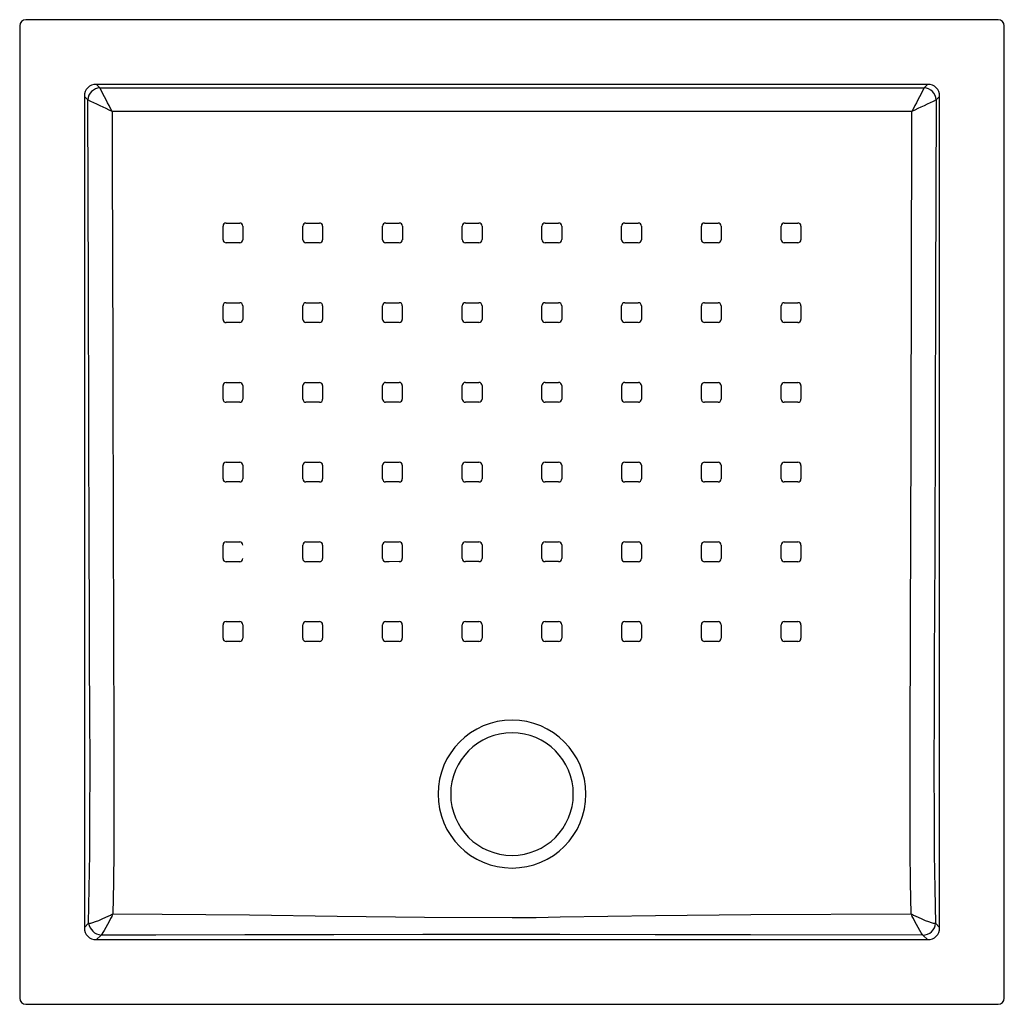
# Model space of a CAD drawing. Header units: millimetres. Extents: x 4883.394 to 4884.197, y 3035.141 to 3035.944.
import ezdxf

# ---------------------------------------------------------------- set-up
doc = ezdxf.new("R2010")
doc.units = ezdxf.units.MM
doc.layers.add('SANINDUSA', color=3, linetype='Continuous')

msp = doc.modelspace()

# ---------------------------------------------------------------- linework, layer by layer
at = {"layer": 'SANINDUSA'}
for p, q in [((4883.39432, 3035.93872), (4883.39432, 3035.14593)), ((4884.19212, 3035.94372), (4883.39932, 3035.94372)), ((4884.19711, 3035.14593), (4884.19711, 3035.93872)), ((4884.13456, 3035.89101), (4883.45688, 3035.89101)), ((4883.45688, 3035.89101), (4883.45973, 3035.88817)), ((4884.13171, 3035.88817), (4884.13456, 3035.89101)), ((4883.44703, 3035.88117), (4883.44703, 3035.20349)), ((4883.44988, 3035.87832), (4883.44703, 3035.88117)), ((4884.14441, 3035.88117), (4884.14156, 3035.87832)), ((4884.14441, 3035.20349), (4884.14441, 3035.88117)), ((4883.56272, 3035.77794), (4883.57372, 3035.77794)), ((4884.01772, 3035.77794), (4884.02872, 3035.77794)), ((4883.57631, 3035.77535), (4883.5763, 3035.76435)), ((4883.63871, 3035.76177), (4883.62771, 3035.76177)), ((4883.96372, 3035.76177), (4883.95272, 3035.76177)), ((4883.83631, 3035.6454), (4883.83631, 3035.6344)), ((4883.44703, 3035.20349), (4883.45052, 3035.20698)), ((4884.14031, 3035.20703), (4884.14092, 3035.20698)), ((4884.14092, 3035.20698), (4884.14441, 3035.20349)), ((4883.46037, 3035.19713), (4883.45688, 3035.19364)), ((4883.45688, 3035.19364), (4884.13456, 3035.19364)), ((4884.13456, 3035.19364), (4884.13107, 3035.19713)), ((4883.39932, 3035.14093), (4884.19212, 3035.14093))]:
    msp.add_line(p, q, dxfattribs=at)
at = {"layer": 'SANINDUSA', "flags": 128}
for points in [[(4883.45976, 3035.88814), (4883.59514, 3035.88813), (4883.81033, 3035.88812), (4884.02553, 3035.88813), (4884.13168, 3035.88814)], [(4883.45052, 3035.20698), (4883.4511, 3035.23529), (4883.45147, 3035.26373), (4883.45164, 3035.29223), (4883.45165, 3035.33561), (4883.45155, 3035.37899), (4883.45137, 3035.42237), (4883.45118, 3035.46575), (4883.45101, 3035.50913), (4883.45035, 3035.72429), (4883.44988, 3035.87832)], [(4884.14156, 3035.87832), (4884.14109, 3035.72429), (4884.14043, 3035.50913), (4884.14026, 3035.46564), (4884.14006, 3035.42215), (4884.13988, 3035.37866), (4884.13978, 3035.33517), (4884.1398, 3035.29168), (4884.13997, 3035.26337), (4884.14034, 3035.23511), (4884.14092, 3035.20698)], [(4884.12184, 3035.86879), (4884.08184, 3035.8688), (4883.92184, 3035.86886), (4883.81033, 3035.8689), (4883.59513, 3035.86883), (4883.4696, 3035.86879)], [(4883.4696, 3035.86879), (4883.46971, 3035.82879), (4883.47018, 3035.66882), (4883.47063, 3035.50949), (4883.47076, 3035.46599), (4883.4709, 3035.42249), (4883.47102, 3035.37899), (4883.47111, 3035.33548), (4883.47112, 3035.29198), (4883.47101, 3035.26613), (4883.47075, 3035.24033), (4883.47037, 3035.21461)], [(4884.12106, 3035.21461), (4884.12068, 3035.24014), (4884.12042, 3035.26576), (4884.12032, 3035.29141), (4884.12032, 3035.33503), (4884.12041, 3035.37864), (4884.12054, 3035.42226), (4884.12069, 3035.46587), (4884.12081, 3035.50949), (4884.12142, 3035.72464), (4884.12184, 3035.86879)], [(4883.62771, 3035.77794), (4883.63571, 3035.77794), (4883.63871, 3035.77794)], [(4883.69272, 3035.77795), (4883.70072, 3035.77795), (4883.70372, 3035.77795)], [(4883.75772, 3035.77795), (4883.76572, 3035.77795), (4883.76872, 3035.77795)], [(4883.82272, 3035.77795), (4883.83072, 3035.77795), (4883.83372, 3035.77795)], [(4883.88772, 3035.77795), (4883.89572, 3035.77795), (4883.89872, 3035.77795)], [(4883.95272, 3035.77794), (4883.96072, 3035.77794), (4883.96372, 3035.77794)], [(4883.56012, 3035.76435), (4883.56012, 3035.77235), (4883.56012, 3035.77535)], [(4883.62512, 3035.76435), (4883.62512, 3035.77235), (4883.62512, 3035.77535)], [(4883.6413, 3035.77535), (4883.6413, 3035.76736), (4883.6413, 3035.76436)], [(4883.69012, 3035.76436), (4883.69012, 3035.77236), (4883.69012, 3035.77536)], [(4883.70631, 3035.77536), (4883.70631, 3035.76736), (4883.70631, 3035.76436)], [(4883.75513, 3035.76437), (4883.75513, 3035.77237), (4883.75513, 3035.77536)], [(4883.77131, 3035.77537), (4883.77131, 3035.76737), (4883.77131, 3035.76437)], [(4883.82013, 3035.76437), (4883.82013, 3035.77237), (4883.82013, 3035.77537)], [(4883.83631, 3035.77536), (4883.83631, 3035.76737), (4883.83631, 3035.76437)], [(4883.88513, 3035.76436), (4883.88513, 3035.77236), (4883.88513, 3035.77536)], [(4883.90131, 3035.77536), (4883.90131, 3035.76736), (4883.90131, 3035.76436)], [(4883.95013, 3035.76436), (4883.95013, 3035.77236), (4883.95013, 3035.77535)], [(4883.96631, 3035.77535), (4883.96631, 3035.76735), (4883.96631, 3035.76435)], [(4884.01513, 3035.76435), (4884.01513, 3035.77235), (4884.01513, 3035.77535)], [(4884.03131, 3035.77535), (4884.03131, 3035.76735), (4884.03131, 3035.76435)], [(4883.57371, 3035.76176), (4883.56571, 3035.76176), (4883.56271, 3035.76176)], [(4883.70371, 3035.76177), (4883.69571, 3035.76177), (4883.69271, 3035.76177)], [(4883.76872, 3035.76178), (4883.76072, 3035.76178), (4883.75772, 3035.76178)], [(4883.83372, 3035.76178), (4883.82572, 3035.76178), (4883.82272, 3035.76178)], [(4883.89872, 3035.76177), (4883.89072, 3035.76177), (4883.88772, 3035.76177)], [(4884.02872, 3035.76176), (4884.02072, 3035.76176), (4884.01772, 3035.76176)], [(4883.56012, 3035.69936), (4883.56012, 3035.70736), (4883.56012, 3035.71036)], [(4883.56271, 3035.71295), (4883.57071, 3035.71295), (4883.57371, 3035.71295)], [(4883.5763, 3035.71036), (4883.5763, 3035.70236), (4883.5763, 3035.69936)], [(4883.62512, 3035.69937), (4883.62512, 3035.70736), (4883.62512, 3035.71036)], [(4883.62771, 3035.71295), (4883.63571, 3035.71296), (4883.63871, 3035.71296)], [(4883.6413, 3035.71037), (4883.6413, 3035.70237), (4883.6413, 3035.69937)], [(4883.69012, 3035.69938), (4883.69012, 3035.70738), (4883.69012, 3035.71037)], [(4883.69271, 3035.71297), (4883.70071, 3035.71297), (4883.70371, 3035.71297)], [(4883.7063, 3035.71038), (4883.7063, 3035.70238), (4883.7063, 3035.69938)], [(4883.75512, 3035.69939), (4883.75513, 3035.70738), (4883.75513, 3035.71038)], [(4883.75772, 3035.71297), (4883.76572, 3035.71297), (4883.76872, 3035.71297)], [(4883.77131, 3035.71038), (4883.77131, 3035.70239), (4883.77131, 3035.69939)], [(4883.82013, 3035.69939), (4883.82013, 3035.70738), (4883.82013, 3035.71038)], [(4883.82272, 3035.71297), (4883.83072, 3035.71297), (4883.83372, 3035.71297)], [(4883.83631, 3035.71038), (4883.83631, 3035.70238), (4883.83631, 3035.69939)], [(4883.88513, 3035.69938), (4883.88513, 3035.70738), (4883.88513, 3035.71038)], [(4883.88772, 3035.71297), (4883.89572, 3035.71297), (4883.89872, 3035.71297)], [(4883.90131, 3035.71037), (4883.90131, 3035.70238), (4883.90131, 3035.69938)], [(4883.95013, 3035.69937), (4883.95013, 3035.70737), (4883.95013, 3035.71037)], [(4883.95272, 3035.71296), (4883.96072, 3035.71296), (4883.96372, 3035.71295)], [(4883.96631, 3035.71036), (4883.96632, 3035.70237), (4883.96632, 3035.69937)], [(4884.01513, 3035.69936), (4884.01513, 3035.70736), (4884.01513, 3035.71036)], [(4884.01772, 3035.71295), (4884.02572, 3035.71295), (4884.02872, 3035.71295)], [(4884.03131, 3035.71036), (4884.03131, 3035.70236), (4884.03131, 3035.69936)], [(4883.57371, 3035.69677), (4883.56571, 3035.69677), (4883.56271, 3035.69677)], [(4883.63871, 3035.69678), (4883.63071, 3035.69678), (4883.62771, 3035.69678)], [(4883.70371, 3035.69679), (4883.69571, 3035.69679), (4883.69271, 3035.69679)], [(4883.76872, 3035.6968), (4883.76072, 3035.6968), (4883.75772, 3035.6968)], [(4883.83372, 3035.6968), (4883.82572, 3035.6968), (4883.82272, 3035.6968)], [(4883.89872, 3035.69679), (4883.89072, 3035.69679), (4883.88772, 3035.69679)], [(4883.96373, 3035.69678), (4883.95573, 3035.69678), (4883.95273, 3035.69678)], [(4884.02872, 3035.69677), (4884.02072, 3035.69677), (4884.01772, 3035.69677)], [(4883.56012, 3035.63437), (4883.56012, 3035.64236), (4883.56012, 3035.64536)], [(4883.56271, 3035.64796), (4883.57071, 3035.64796), (4883.57371, 3035.64796)], [(4883.5763, 3035.64537), (4883.5763, 3035.63737), (4883.5763, 3035.63437)], [(4883.62512, 3035.63438), (4883.62512, 3035.64238), (4883.62512, 3035.64538)], [(4883.62771, 3035.64797), (4883.63571, 3035.64797), (4883.63871, 3035.64797)], [(4883.6413, 3035.64538), (4883.6413, 3035.63738), (4883.6413, 3035.63438)], [(4883.69012, 3035.63439), (4883.69012, 3035.64239), (4883.69012, 3035.64539)], [(4883.69271, 3035.64798), (4883.70071, 3035.64798), (4883.70371, 3035.64798)], [(4883.7063, 3035.64539), (4883.7063, 3035.63739), (4883.7063, 3035.6344)], [(4883.75512, 3035.6344), (4883.75512, 3035.6424), (4883.75512, 3035.6454)], [(4883.75771, 3035.64799), (4883.76571, 3035.64799), (4883.76872, 3035.64799)], [(4883.77131, 3035.6454), (4883.77131, 3035.6374), (4883.77131, 3035.6344)], [(4883.82013, 3035.6344), (4883.82013, 3035.6424), (4883.82013, 3035.6454)], [(4883.82272, 3035.64799), (4883.83072, 3035.64799), (4883.83372, 3035.64799)], [(4883.88514, 3035.6344), (4883.88514, 3035.64239), (4883.88514, 3035.64539)], [(4883.88773, 3035.64798), (4883.89573, 3035.64798), (4883.89873, 3035.64798)], [(4883.90132, 3035.64539), (4883.90132, 3035.63739), (4883.90132, 3035.63439)], [(4883.95014, 3035.63438), (4883.95014, 3035.64238), (4883.95014, 3035.64538)], [(4883.95273, 3035.64797), (4883.96073, 3035.64797), (4883.96373, 3035.64797)], [(4883.96632, 3035.64538), (4883.96632, 3035.63738), (4883.96632, 3035.63438)], [(4884.01514, 3035.63437), (4884.01513, 3035.64237), (4884.01513, 3035.64537)], [(4884.01772, 3035.64796), (4884.02572, 3035.64796), (4884.02872, 3035.64796)], [(4884.03131, 3035.64536), (4884.03131, 3035.63737), (4884.03131, 3035.63437)], [(4883.57371, 3035.63178), (4883.56571, 3035.63178), (4883.56271, 3035.63178)], [(4883.63871, 3035.63179), (4883.63071, 3035.63179), (4883.62771, 3035.63179)], [(4883.70371, 3035.6318), (4883.69571, 3035.6318), (4883.69271, 3035.6318)], [(4883.76872, 3035.63181), (4883.76072, 3035.63181), (4883.75771, 3035.63181)], [(4883.83372, 3035.63181), (4883.82572, 3035.63181), (4883.82272, 3035.63181)], [(4883.89873, 3035.6318), (4883.89073, 3035.6318), (4883.88773, 3035.6318)], [(4883.96373, 3035.63179), (4883.95573, 3035.63179), (4883.95273, 3035.63179)], [(4884.02872, 3035.63178), (4884.02072, 3035.63178), (4884.01773, 3035.63178)], [(4883.56012, 3035.56938), (4883.56012, 3035.57737), (4883.56012, 3035.58037)], [(4883.56271, 3035.58296), (4883.57071, 3035.58297), (4883.57371, 3035.58297)], [(4883.5763, 3035.58038), (4883.5763, 3035.57238), (4883.5763, 3035.56938)], [(4883.62512, 3035.56939), (4883.62512, 3035.57739), (4883.62512, 3035.58039)], [(4883.62771, 3035.58298), (4883.63571, 3035.58298), (4883.63871, 3035.58298)], [(4883.6413, 3035.58039), (4883.6413, 3035.57239), (4883.6413, 3035.56939)], [(4883.69012, 3035.56941), (4883.69012, 3035.5774), (4883.69012, 3035.5804)], [(4883.69271, 3035.58299), (4883.70071, 3035.583), (4883.70371, 3035.583)], [(4883.7063, 3035.58041), (4883.7063, 3035.57241), (4883.7063, 3035.56941)], [(4883.75512, 3035.56942), (4883.75512, 3035.57742), (4883.75512, 3035.58042)], [(4883.75771, 3035.58301), (4883.76571, 3035.58301), (4883.76871, 3035.58301)], [(4883.7713, 3035.58042), (4883.7713, 3035.57242), (4883.7713, 3035.56942)], [(4883.82013, 3035.56942), (4883.82013, 3035.57742), (4883.82013, 3035.58042)], [(4883.82272, 3035.58301), (4883.83072, 3035.58301), (4883.83372, 3035.58301)], [(4883.83632, 3035.58042), (4883.83632, 3035.57242), (4883.83632, 3035.56942)], [(4883.88514, 3035.56941), (4883.88514, 3035.57741), (4883.88514, 3035.58041)], [(4883.88773, 3035.583), (4883.89573, 3035.58299), (4883.89873, 3035.58299)], [(4883.90132, 3035.5804), (4883.90132, 3035.5724), (4883.90132, 3035.56941)], [(4883.95014, 3035.56939), (4883.95014, 3035.57739), (4883.95014, 3035.58039)], [(4883.95273, 3035.58298), (4883.96073, 3035.58298), (4883.96373, 3035.58298)], [(4883.96632, 3035.58039), (4883.96632, 3035.57239), (4883.96632, 3035.56939)], [(4884.01514, 3035.56938), (4884.01514, 3035.57738), (4884.01514, 3035.58038)], [(4884.01773, 3035.58297), (4884.02573, 3035.58297), (4884.02873, 3035.58296)], [(4884.03132, 3035.58037), (4884.03132, 3035.57238), (4884.03132, 3035.56938)], [(4883.57371, 3035.56679), (4883.56571, 3035.56679), (4883.56271, 3035.56679)], [(4883.63871, 3035.5668), (4883.63071, 3035.5668), (4883.62771, 3035.5668)], [(4883.70371, 3035.56682), (4883.69571, 3035.56682), (4883.69271, 3035.56682)], [(4883.76871, 3035.56683), (4883.76071, 3035.56683), (4883.75771, 3035.56683)], [(4883.83372, 3035.56683), (4883.82573, 3035.56683), (4883.82272, 3035.56683)], [(4883.89873, 3035.56682), (4883.89073, 3035.56682), (4883.88773, 3035.56682)], [(4883.96373, 3035.5668), (4883.95573, 3035.5668), (4883.95273, 3035.5668)], [(4884.02873, 3035.56679), (4884.02073, 3035.56679), (4884.01773, 3035.56679)], [(4883.56012, 3035.50439), (4883.56012, 3035.51239), (4883.56012, 3035.51539)], [(4883.56271, 3035.51798), (4883.57071, 3035.51798), (4883.57371, 3035.51798)], [(4883.62512, 3035.5044), (4883.62512, 3035.5124), (4883.62512, 3035.5154)], [(4883.62771, 3035.51799), (4883.63571, 3035.51799), (4883.6387, 3035.51799)], [(4883.64129, 3035.5154), (4883.64129, 3035.50741), (4883.64129, 3035.50441)], [(4883.69011, 3035.50442), (4883.69011, 3035.51242), (4883.69011, 3035.51542)], [(4883.6927, 3035.51801), (4883.7007, 3035.51801), (4883.7037, 3035.51801)], [(4883.70629, 3035.51542), (4883.70629, 3035.50742), (4883.70629, 3035.50443)], [(4883.75512, 3035.50444), (4883.75512, 3035.51244), (4883.75512, 3035.51544)], [(4883.75771, 3035.51803), (4883.76571, 3035.51803), (4883.76871, 3035.51803)], [(4883.7713, 3035.51544), (4883.7713, 3035.50744), (4883.7713, 3035.50444)], [(4883.82013, 3035.50444), (4883.82013, 3035.51244), (4883.82013, 3035.51544)], [(4883.82272, 3035.51803), (4883.83072, 3035.51803), (4883.83373, 3035.51803)], [(4883.83632, 3035.51543), (4883.83632, 3035.50744), (4883.83632, 3035.50444)], [(4883.88514, 3035.50442), (4883.88514, 3035.51242), (4883.88514, 3035.51542)], [(4883.88773, 3035.51801), (4883.89573, 3035.51801), (4883.89873, 3035.51801)], [(4883.90132, 3035.51542), (4883.90132, 3035.50742), (4883.90132, 3035.50442)], [(4883.95014, 3035.50441), (4883.95014, 3035.5124), (4883.95014, 3035.5154)], [(4883.95273, 3035.51799), (4883.96073, 3035.51799), (4883.96373, 3035.51799)], [(4883.96632, 3035.5154), (4883.96632, 3035.5074), (4883.96632, 3035.5044)], [(4884.01514, 3035.50439), (4884.01514, 3035.51239), (4884.01514, 3035.51539)], [(4884.01773, 3035.51798), (4884.02573, 3035.51798), (4884.02873, 3035.51798)], [(4884.03132, 3035.51539), (4884.03132, 3035.50739), (4884.03132, 3035.50439)], [(4883.57371, 3035.5018), (4883.56571, 3035.5018), (4883.56271, 3035.5018)], [(4883.6387, 3035.50182), (4883.63071, 3035.50181), (4883.62771, 3035.50181)], [(4883.7037, 3035.50184), (4883.6957, 3035.50183), (4883.6927, 3035.50183)], [(4883.76871, 3035.50185), (4883.76071, 3035.50185), (4883.75771, 3035.50185)], [(4883.83373, 3035.50185), (4883.82573, 3035.50185), (4883.82273, 3035.50185)], [(4883.89873, 3035.50183), (4883.89073, 3035.50183), (4883.88773, 3035.50183)], [(4883.96373, 3035.50181), (4883.95573, 3035.50181), (4883.95273, 3035.50182)], [(4884.02873, 3035.5018), (4884.02073, 3035.5018), (4884.01773, 3035.5018)], [(4883.56012, 3035.43941), (4883.56012, 3035.44741), (4883.56012, 3035.45041)], [(4883.56271, 3035.453), (4883.57071, 3035.453), (4883.57371, 3035.453)], [(4883.5763, 3035.45041), (4883.5763, 3035.44241), (4883.5763, 3035.43941)], [(4883.62512, 3035.43942), (4883.62512, 3035.44742), (4883.62512, 3035.45042)], [(4883.62771, 3035.45301), (4883.6357, 3035.45301), (4883.6387, 3035.45301)], [(4883.64129, 3035.45042), (4883.64129, 3035.44242), (4883.64129, 3035.43942)], [(4883.69011, 3035.43944), (4883.69011, 3035.44744), (4883.69011, 3035.45044)], [(4883.6927, 3035.45303), (4883.7007, 3035.45303), (4883.7037, 3035.45303)], [(4883.70629, 3035.45044), (4883.70629, 3035.44244), (4883.70629, 3035.43944)], [(4883.75512, 3035.43946), (4883.75512, 3035.44745), (4883.75512, 3035.45045)], [(4883.75771, 3035.45304), (4883.76571, 3035.45304), (4883.76871, 3035.45305)], [(4883.7713, 3035.45046), (4883.7713, 3035.44246), (4883.7713, 3035.43946)], [(4883.82014, 3035.43946), (4883.82014, 3035.44746), (4883.82014, 3035.45046)], [(4883.82273, 3035.45304), (4883.83073, 3035.45304), (4883.83373, 3035.45304)], [(4883.83632, 3035.45045), (4883.83632, 3035.44245), (4883.83632, 3035.43946)], [(4883.88514, 3035.43944), (4883.88514, 3035.44744), (4883.88514, 3035.45044)], [(4883.88773, 3035.45303), (4883.89573, 3035.45303), (4883.89873, 3035.45302)], [(4883.90132, 3035.45043), (4883.90132, 3035.44244), (4883.90132, 3035.43944)], [(4883.95014, 3035.43942), (4883.95014, 3035.44742), (4883.95014, 3035.45042)], [(4883.95273, 3035.45301), (4883.96073, 3035.45301), (4883.96373, 3035.45301)], [(4883.96632, 3035.45042), (4883.96632, 3035.44242), (4883.96632, 3035.43942)], [(4884.01514, 3035.43941), (4884.01514, 3035.44741), (4884.01514, 3035.45041)], [(4884.01773, 3035.453), (4884.02573, 3035.453), (4884.02873, 3035.453)], [(4884.03132, 3035.45041), (4884.03132, 3035.44241), (4884.03132, 3035.43941)], [(4883.57371, 3035.43682), (4883.56571, 3035.43682), (4883.56271, 3035.43682)], [(4883.6387, 3035.43683), (4883.63071, 3035.43683), (4883.62771, 3035.43683)], [(4883.7037, 3035.43685), (4883.6957, 3035.43685), (4883.6927, 3035.43685)], [(4883.76871, 3035.43687), (4883.76071, 3035.43687), (4883.75771, 3035.43687)], [(4883.83373, 3035.43687), (4883.82573, 3035.43687), (4883.82273, 3035.43687)], [(4883.89873, 3035.43685), (4883.89073, 3035.43685), (4883.88773, 3035.43685)], [(4883.96373, 3035.43683), (4883.95573, 3035.43683), (4883.95273, 3035.43683)], [(4884.02873, 3035.43682), (4884.02073, 3035.43682), (4884.01773, 3035.43682)], [(4883.45113, 3035.20702), (4883.45229, 3035.20721), (4883.45386, 3035.20762), (4883.45611, 3035.20837), (4883.45874, 3035.20937), (4883.46158, 3035.21054), (4883.46461, 3035.21188), (4883.46659, 3035.2128), (4883.46834, 3035.21363), (4883.46927, 3035.21407), (4883.46978, 3035.21432), (4883.47005, 3035.21445), (4883.4702, 3035.21452), (4883.47028, 3035.21456), (4883.47032, 3035.21458), (4883.47034, 3035.2146), (4883.47034, 3035.2146), (4883.47037, 3035.21461)], [(4883.47037, 3035.21461), (4883.47036, 3035.21458), (4883.47035, 3035.21458), (4883.47034, 3035.21456), (4883.47032, 3035.21451), (4883.47028, 3035.21443), (4883.47021, 3035.21429), (4883.47007, 3035.21402), (4883.46981, 3035.21352), (4883.46934, 3035.21261), (4883.46846, 3035.21092), (4883.46743, 3035.20894), (4883.46592, 3035.20613), (4883.4645, 3035.20355), (4883.46318, 3035.20123), (4883.46205, 3035.19935), (4883.46126, 3035.19813), (4883.46068, 3035.19735)], [(4883.47037, 3035.21461), (4883.51037, 3035.21445), (4883.58171, 3035.21385), (4883.65304, 3035.21292), (4883.72438, 3035.21206), (4883.79572, 3035.21169), (4883.81537, 3035.21183), (4883.83501, 3035.21217), (4883.91266, 3035.21337), (4883.99032, 3035.21402), (4884.12106, 3035.21461)], [(4884.12106, 3035.21461), (4884.12109, 3035.2146), (4884.12109, 3035.2146), (4884.12111, 3035.21459), (4884.12116, 3035.21457), (4884.12123, 3035.21453), (4884.12138, 3035.21446), (4884.12166, 3035.21432), (4884.12216, 3035.21408), (4884.12309, 3035.21363), (4884.12485, 3035.2128), (4884.12683, 3035.21189), (4884.12986, 3035.21055), (4884.1327, 3035.20937), (4884.13533, 3035.20837), (4884.13758, 3035.20762), (4884.13915, 3035.20721), (4884.14031, 3035.20703)], [(4884.13076, 3035.19735), (4884.13018, 3035.19813), (4884.12939, 3035.19934), (4884.12826, 3035.20123), (4884.12693, 3035.20355), (4884.12552, 3035.20612), (4884.124, 3035.20895), (4884.12297, 3035.21091), (4884.12209, 3035.21261), (4884.12162, 3035.21352), (4884.12136, 3035.21402), (4884.12123, 3035.21429), (4884.12115, 3035.21444), (4884.12111, 3035.21452), (4884.12109, 3035.21456), (4884.12108, 3035.21459), (4884.12107, 3035.21459), (4884.12106, 3035.21461)], [(4884.13076, 3035.19735), (4883.99019, 3035.19747), (4883.9124, 3035.19761), (4883.83461, 3035.19785), (4883.81517, 3035.19792), (4883.79572, 3035.19794), (4883.7231, 3035.19787), (4883.65049, 3035.19769), (4883.57788, 3035.19751), (4883.50527, 3035.19739), (4883.46068, 3035.19735)]]:
    msp.add_lwpolyline(points, dxfattribs=at)
at = {"layer": 'SANINDUSA', "extrusion": (0, 3.49148e-15, -1)}
for radius in [0.0603, 0.05]:
    msp.add_circle((-4883.79572, 3035.31233), radius, dxfattribs=at)
at = {"layer": 'SANINDUSA'}
for centre, radius, start, end in [((4883.46023, 3035.87778), 0.01036, 92.60494, 177.03808), ((4881.85591, 3035.0601), 1.80499, 26.6174, 27.30649), ((4885.73753, 3035.05909), 1.80723, 152.69425, 153.38247), ((4884.13126, 3035.8779), 0.01024, 2.17712, 87.65813), ((4883.06811, 3035.06335), 0.89996, 63.50458, 64.8948), ((4884.52292, 3035.06419), 0.89902, 115.10393, 116.49557), ((4883.56272, 3035.77535), 0.00259, 90.00008, 180), ((4883.57372, 3035.77535), 0.00259, 0, 90.00948), ((4883.62771, 3035.77535), 0.00259, 89.99958, 180), ((4883.63872, 3035.77535), 0.00259, 0, 90.01161), ((4883.69272, 3035.77536), 0.00259, 89.99846, 179.99033), ((4883.70372, 3035.77536), 0.00259, 0, 90.0134), ((4883.75772, 3035.77536), 0.00259, 89.99563, 179.9892), ((4883.76872, 3035.77536), 0.00259, 0, 90.01198), ((4883.82272, 3035.77536), 0.00259, 89.99283, 179.98871), ((4883.83372, 3035.77536), 0.00259, 0, 90.0101), ((4883.88772, 3035.77536), 0.00259, 89.99235, 179.98952), ((4883.89872, 3035.77536), 0.00259, 0, 90.00476), ((4883.95272, 3035.77535), 0.00259, 89.99285, 179.99166), ((4883.96372, 3035.77535), 0.00259, 0, 90.00455), ((4884.01772, 3035.77535), 0.00259, 89.99301, 180), ((4884.02872, 3035.77535), 0.00259, 0, 90.00416), ((4883.56271, 3035.76435), 0.00259, 180, 270.00907), ((4883.57371, 3035.76435), 0.00259, 270.00169, 0), ((4883.62771, 3035.76435), 0.00259, 180, 270.01146), ((4883.63871, 3035.76436), 0.00259, 270.00073, 0), ((4883.69271, 3035.76436), 0.00259, 180, 270.01413), ((4883.70371, 3035.76436), 0.00259, 269.99854, 359.98893), ((4883.75772, 3035.76437), 0.00259, 180, 270.01465), ((4883.76872, 3035.76437), 0.00259, 269.99563, 359.98756), ((4883.82272, 3035.76437), 0.00259, 180, 270.01122), ((4883.83372, 3035.76437), 0.00259, 269.99135, 359.98821), ((4883.88772, 3035.76436), 0.00259, 180, 270.00644), ((4883.89872, 3035.76436), 0.00259, 269.99021, 359.99001), ((4883.95272, 3035.76436), 0.00259, 180, 270.00245), ((4883.96372, 3035.76436), 0.00259, 269.99211, 0), ((4884.01772, 3035.76435), 0.00259, 180, 270.00028), ((4884.02872, 3035.76435), 0.00259, 269.99432, 0), ((4883.56271, 3035.71036), 0.00259, 90.00334, 180), ((4883.57371, 3035.71036), 0.00259, 0, 90.01077), ((4883.62771, 3035.71036), 0.00259, 90.00394, 180), ((4883.63871, 3035.71037), 0.00259, 0, 90.01418), ((4883.69271, 3035.71037), 0.00259, 90.00158, 179.99018), ((4883.70371, 3035.71038), 0.00259, 0, 90.01571), ((4883.75772, 3035.71038), 0.00259, 89.99661, 179.98789), ((4883.76872, 3035.71038), 0.00259, 0, 90.01431), ((4883.82272, 3035.71038), 0.00259, 89.99151, 179.98739), ((4883.83372, 3035.71038), 0.00259, 0, 90.0095), ((4883.88772, 3035.71038), 0.00259, 89.9892, 179.99002), ((4883.89872, 3035.71037), 0.00259, 0, 90.00146), ((4883.95272, 3035.71037), 0.00259, 89.98989, 180), ((4883.96372, 3035.71036), 0.00259, 0, 89.99922), ((4884.01772, 3035.71036), 0.00259, 89.99079, 180), ((4884.02872, 3035.71036), 0.00259, 0, 89.99757), ((4883.56271, 3035.69936), 0.00259, 180, 270.01036), ((4883.57371, 3035.69936), 0.00259, 270.00408, 0), ((4883.62771, 3035.69937), 0.00259, 180, 270.01391), ((4883.63871, 3035.69937), 0.00259, 270.00476, 0), ((4883.69271, 3035.69938), 0.00259, 180, 270.01772), ((4883.70371, 3035.69938), 0.00259, 270.00073, 359.98938), ((4883.75771, 3035.69939), 0.00259, 180, 270.01679), ((4883.76872, 3035.69939), 0.00259, 269.99587, 359.98633), ((4883.82272, 3035.69939), 0.00259, 180, 270.01042), ((4883.83372, 3035.69939), 0.00259, 269.98995, 359.9873), ((4883.88772, 3035.69938), 0.00259, 180, 270.00379), ((4883.89873, 3035.69938), 0.00259, 269.98878, 359.99144), ((4883.95273, 3035.69937), 0.00259, 180, 270.00079), ((4883.96373, 3035.69937), 0.00259, 269.98989, 0), ((4884.01772, 3035.69936), 0.00259, 180, 269.99797), ((4884.02872, 3035.69936), 0.00259, 269.99079, 0), ((4883.56271, 3035.64536), 0.00259, 90.00573, 180), ((4883.57371, 3035.64537), 0.00259, 0, 90.01281), ((4883.62771, 3035.64538), 0.00259, 90.00687, 180), ((4883.63871, 3035.64538), 0.00259, 0, 90.01689), ((4883.69271, 3035.64539), 0.00259, 90.00461, 179.99011), ((4883.70371, 3035.64539), 0.00259, 0, 90.0193), ((4883.75771, 3035.6454), 0.00259, 89.99794, 179.98624), ((4883.76872, 3035.6454), 0.00259, 0, 90.01757), ((4883.82272, 3035.6454), 0.00259, 89.98871, 179.98689), ((4883.83372, 3035.6454), 0.00259, 0, 90.00824), ((4883.88773, 3035.64539), 0.00259, 89.98524, 179.99102), ((4883.89873, 3035.64539), 0.00259, 0, 90.00111), ((4883.95273, 3035.64538), 0.00259, 89.98656, 180), ((4883.96373, 3035.64538), 0.00259, 0, 89.99584), ((4884.01772, 3035.64537), 0.00259, 89.98952, 180), ((4884.02872, 3035.64536), 0.00259, 0, 89.99487), ((4883.56271, 3035.63437), 0.00259, 180, 270.01147), ((4883.57371, 3035.63437), 0.00259, 270.00573, 0), ((4883.62771, 3035.63438), 0.00259, 180, 270.01541), ((4883.63871, 3035.63438), 0.00259, 270.00722, 0), ((4883.69271, 3035.63439), 0.00259, 180, 270.01983), ((4883.70371, 3035.6344), 0.00259, 270.00451, 359.9889), ((4883.75771, 3035.6344), 0.00259, 180, 270.02051), ((4883.76872, 3035.63441), 0.00259, 269.99619, 359.98535), ((4883.82272, 3035.6344), 0.00259, 180, 270.01064), ((4883.83372, 3035.6344), 0.00259, 269.98763, 359.98666), ((4883.88773, 3035.6344), 0.00259, 180, 269.99937), ((4883.89873, 3035.63439), 0.00259, 269.98508, 359.99184), ((4883.95273, 3035.63438), 0.00259, 180, 269.99623), ((4883.96373, 3035.63438), 0.00259, 269.98656, 0), ((4884.01773, 3035.63437), 0.00259, 180, 269.99394), ((4884.02873, 3035.63437), 0.00259, 269.98952, 0), ((4883.56271, 3035.58037), 0.00259, 90.00632, 180), ((4883.57371, 3035.58038), 0.00259, 0, 90.01299), ((4883.62771, 3035.58039), 0.00259, 90.01042, 180), ((4883.63871, 3035.58039), 0.00259, 0, 90.01893), ((4883.69271, 3035.5804), 0.00259, 90.00813, 179.99121), ((4883.70371, 3035.58041), 0.00259, 0, 90.02382), ((4883.75771, 3035.58042), 0.00259, 89.99881, 179.98537), ((4883.76872, 3035.58042), 0.00259, 0.00814, 90.01955), ((4883.82272, 3035.58042), 0.00259, 89.9874, 179.98491), ((4883.83372, 3035.58042), 0.00259, 0.00825, 90.00626), ((4883.88773, 3035.58041), 0.00259, 89.98191, 179.99105), ((4883.89873, 3035.5804), 0.00259, 0, 89.99557), ((4883.95273, 3035.58039), 0.00259, 89.98307, 180), ((4883.96373, 3035.58039), 0.00259, 0, 89.99175), ((4884.01773, 3035.58038), 0.00259, 89.98804, 180), ((4884.02873, 3035.58037), 0.00259, 0, 89.99558), ((4883.56271, 3035.56938), 0.00259, 180, 270.0124), ((4883.57371, 3035.56938), 0.00259, 270.00767, 0), ((4883.62771, 3035.56939), 0.00259, 180, 270.01852), ((4883.63871, 3035.56939), 0.00259, 270.01156, 0), ((4883.6927, 3035.56941), 0.00259, 180, 270.02353), ((4883.70371, 3035.56941), 0.00259, 270.00976, 359.9876), ((4883.75771, 3035.56942), 0.00259, 180, 270.02275), ((4883.76871, 3035.56942), 0.00259, 269.99668, 359.98289), ((4883.82272, 3035.56942), 0.00259, 180, 270.01106), ((4883.83373, 3035.56942), 0.00259, 269.98391, 359.98576), ((4883.88773, 3035.56941), 0.00259, 180, 269.99689), ((4883.89873, 3035.56941), 0.00259, 269.98027, 0), ((4883.95273, 3035.56939), 0.00259, 180, 269.9899), ((4883.96373, 3035.56939), 0.00259, 269.98175, 0), ((4884.01773, 3035.56938), 0.00259, 180, 269.99466), ((4884.02873, 3035.56938), 0.00259, 269.9882, 0), ((4883.56271, 3035.51539), 0.00259, 90.00628, 180), ((4883.57371, 3035.51539), 0.00259, 0, 90.01766), ((4883.62771, 3035.5154), 0.00259, 90.01288, 179.99075), ((4883.63871, 3035.5154), 0.00259, 0, 90.02343), ((4883.6927, 3035.51542), 0.00259, 90.01187, 179.98945), ((4883.70371, 3035.51542), 0.00259, 0, 90.02699), ((4883.75771, 3035.51543), 0.00259, 90.00019, 179.984), ((4883.76871, 3035.51544), 0.00259, 0, 90.02422), ((4883.82272, 3035.51544), 0.00259, 89.98597, 179.98304), ((4883.83373, 3035.51543), 0.00259, 0.00902, 90.00483), ((4883.88773, 3035.51542), 0.00259, 89.97737, 180), ((4883.89873, 3035.51542), 0.00259, 0, 89.99087), ((4883.95273, 3035.5154), 0.00259, 89.97896, 180), ((4883.96373, 3035.5154), 0.00259, 0, 89.99167), ((4884.01773, 3035.51539), 0.00259, 89.98487, 180), ((4884.02873, 3035.51539), 0.00259, 0, 89.99722), ((4883.6277, 3035.5044), 0.00259, 180, 270.02168), ((4883.6387, 3035.50441), 0.00259, 270.01228, 359.99167), ((4883.6927, 3035.50442), 0.00259, 180, 270.02762), ((4883.7037, 3035.50443), 0.00259, 270.01111, 359.98758), ((4883.75771, 3035.50444), 0.00259, 180.00847, 270.02647), ((4883.76871, 3035.50444), 0.00259, 269.99673, 359.98086), ((4883.82272, 3035.50444), 0.00259, 180.00938, 270.00974), ((4883.83373, 3035.50444), 0.00259, 269.98019, 359.98685), ((4883.88773, 3035.50443), 0.00259, 180, 269.99219), ((4883.89873, 3035.50442), 0.00259, 269.97616, 0), ((4883.95273, 3035.50441), 0.00259, 180, 269.98983), ((4883.96373, 3035.5044), 0.00259, 269.98044, 0), ((4883.56271, 3035.50439), 0.00259, 180, 270.01706), ((4883.57371, 3035.50439), 0.00259, 270.00716, 359.99185), ((4884.01773, 3035.50439), 0.00259, 180, 269.99722), ((4884.02873, 3035.50439), 0.00259, 269.98672, 0), ((4883.56271, 3035.4504), 0.00259, 90.00544, 179.98764), ((4883.57371, 3035.45041), 0.00259, 0, 90.02286), ((4883.62771, 3035.45042), 0.00259, 90.01291, 179.98643), ((4883.63871, 3035.45042), 0.00259, 0, 90.02525), ((4883.6927, 3035.45043), 0.00259, 90.01464, 179.98734), ((4883.7037, 3035.45044), 0.00259, 0, 90.03026), ((4883.75771, 3035.45045), 0.00259, 90.00288, 179.98328), ((4883.76871, 3035.45046), 0.00259, 0.00878, 90.02616), ((4883.82273, 3035.45045), 0.00259, 89.98199, 179.98241), ((4883.83373, 3035.45045), 0.00259, 0.00923, 90.00462), ((4883.88773, 3035.45044), 0.00259, 89.975, 180), ((4883.89873, 3035.45043), 0.00259, 0, 89.99133), ((4883.95273, 3035.45042), 0.00259, 89.97764, 180), ((4883.96373, 3035.45042), 0.00259, 0, 89.99437), ((4884.01773, 3035.45041), 0.00259, 89.98191, 179.99171), ((4884.02873, 3035.45041), 0.00259, 0, 90.00118), ((4883.56271, 3035.43941), 0.00259, 180, 270.02401), ((4883.57371, 3035.43941), 0.00259, 270.00616, 359.98659), ((4883.6277, 3035.43942), 0.00259, 180, 270.02689), ((4883.6387, 3035.43943), 0.00259, 270.01308, 359.98922), ((4883.6927, 3035.43944), 0.00259, 180, 270.02915), ((4883.7037, 3035.43944), 0.00259, 270.0172, 359.98478), ((4883.75771, 3035.43946), 0.00259, 180, 270.02884), ((4883.76871, 3035.43946), 0.00259, 269.99882, 359.97679), ((4883.82273, 3035.43946), 0.00259, 180.01001, 270.00778), ((4883.83373, 3035.43946), 0.00259, 269.97887, 359.98487), ((4883.88773, 3035.43944), 0.00259, 180.01045, 269.98824), ((4883.89873, 3035.43944), 0.00259, 269.97685, 0), ((4883.95273, 3035.43943), 0.00259, 180.00858, 269.9901), ((4883.96373, 3035.43942), 0.00259, 269.98166, 359.99065), ((4884.01773, 3035.43941), 0.00259, 180.01048, 270.00007), ((4884.02873, 3035.43941), 0.00259, 269.98191, 359.98907), ((4883.46206, 3035.20898), 0.01171, 189.81357, 263.22259), ((4884.1311, 3035.20717), 0.00982, 268.03666, 358.86338)]:
    msp.add_arc(centre, radius, start, end, dxfattribs=at)
for centre, major_axis, ratio, start_param, end_param in [((4883.39932, 3035.93872), (0.00354, -0.00354), 0.999695, 2.356347, 3.926839), ((4884.19211, 3035.93872), (0.00354, 0.00354), 0.999695, 5.497939, 7.068431), ((4883.45746, 3035.88058), (0.00767, -0.00767), 0.921724, 2.371274, 3.911912), ((4884.13398, 3035.88058), (0.00767, 0.00767), 0.921724, 5.512866, 7.053504), ((4883.45746, 3035.20407), (0.00767, 0.00767), 0.921724, 2.371274, 3.911912), ((4884.13398, 3035.20407), (-0.00767, 0.00767), 0.921724, 2.371274, 3.911912), ((4883.39932, 3035.14593), (0.00354, 0.00354), 0.999695, 2.356347, 3.926839), ((4884.19211, 3035.14593), (0.00354, -0.00354), 0.999695, 5.497939, 7.068431)]:
    msp.add_ellipse(centre, major_axis=major_axis, ratio=ratio, start_param=start_param, end_param=end_param, dxfattribs=at)

doc.saveas('drawing.dxf')
